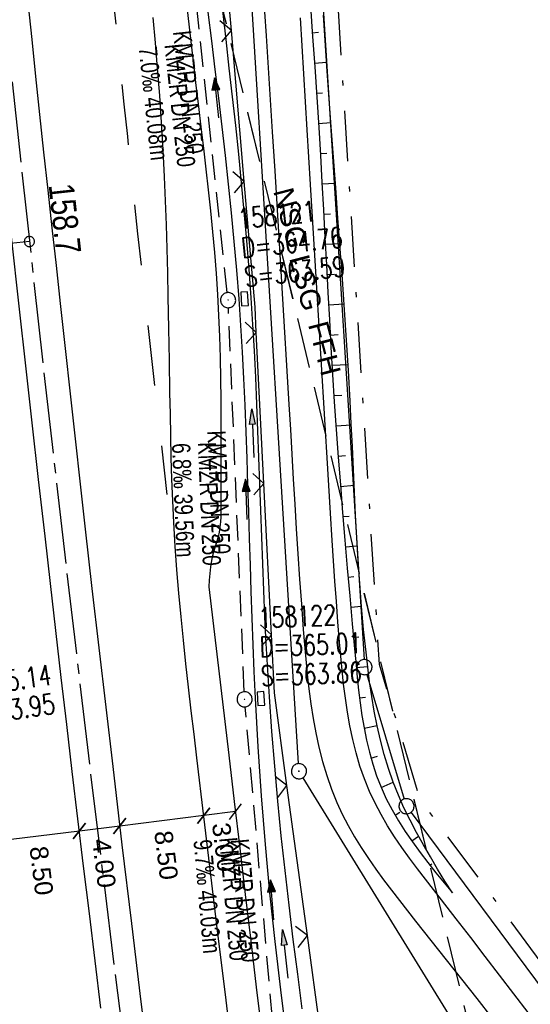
# Model space of a CAD drawing. Extents: x 510806 to 511233, y 466129 to 467087.
# Tile 27 of 35: x 511027 to 511077, y 466724 to 466822. Entities that reach past the tile are written whole.
import ezdxf

# ---------------------------------------------------------------- set-up
doc = ezdxf.new("R2010")
doc.units = 0
doc.header["$LTSCALE"] = 10
doc.header["$MEASUREMENT"] = 0
for name, pattern in [('ACHSE', [5.5, 4, -0.5, 0.5, -0.5]), ('AUSGEZOGEN', [0]), ('LT00', [0]), ('LT02', [0.4, 0.2, -0.2]), ('LT05', [0.7, 0.5, -0.2]), ('LT08', [0.42, 0.2, -0.1, 0.02, -0.1]), ('LT17', [0.15, 0.1, -0.05]), ('STRICHLINIE2', [0.375, 0.25, -0.125])]:
    doc.linetypes.add(name, pattern=pattern)
doc.layers.get('0').update_dxf_attribs({"linetype": 'LT00'})
for name, color, linetype in [('--EK_FBR', 1, 'LT00'), ('--EK_Halt-Pfeil', 4, 'LT00'), ('--EK_Haltung', 7, 'STRICHLINIE2'), ('--EK_Haltung-Text', 140, 'LT00'), ('--EK_Schacht-Text', 5, 'LT00'), ('--EK_ST-93-1', 30, 'LT17'), ('--EL_DFK_AB_L', 21, 'LT00'), ('--EL_DFK_AB_P', 7, 'LT00'), ('--EL_Halt-Pfeil', 4, 'LT00'), ('--EL_Haltung', 182, 'STRICHLINIE2'), ('--EL_Haltung-Text', 182, 'LT00'), ('-AX-093', 35, 'ACHSE'), ('-ST-93-1', 250, 'LT00'), ('BEMAßUNG', 255, 'Continuous'), ('DFK_AB_L', 21, 'LT00'), ('DFK_AB_P', 7, 'LT00'), ('DFK_GZPKT', 250, 'LT00'), ('DFK_KATASTER', 250, 'LT00'), ('FFH', 61, 'LT05'), ('FFH_TEXT', 61, 'LT00'), ('GEMEINDEGRENZE', 3, 'LT08'), ('GRENZNAME_B', 250, 'Continuous'), ('LSG_TEXT', 61, 'LT00'), ('NSG', 61, 'LT05'), ('NSG_TEXT', 61, 'LT00'), ('PFEIL', 140, 'AUSGEZOGEN'), ('V101_AFBR_BAB', 250, 'LT00'), ('V101_BOESCH', 250, 'LT00'), ('V101_BOSCHUNG', 250, 'LT00'), ('V101_GRABEN', 250, 'LT00'), ('V101_KA_PRUF', 182, 'LT00'), ('V101_LD_MARK', 250, 'LT00'), ('V101_LG_MARK', 250, 'LT02'), ('V101_SINKK', 182, 'LT00'), ('V101_ZAUN', 40, 'LT00')]:
    doc.layers.add(name, color=color, linetype=linetype)
doc.styles.add('Arial', font='ARIAL.TTF')
doc.styles.add('Beschrift', font='ARIAL.TTF')
doc.styles.add('Haltungsbeschriftung', font='ARIAL.TTF', dxfattribs={"width": 0.75})
doc.styles.add('schachtbeschriftung', font='romans.shx', dxfattribs={"width": 0.75, "height": 2})
doc.styles.add('UNIR-H', font='unir_h.shx', dxfattribs={"width": 0.8})

# ---------------------------------------------------------------- blocks, each defined once
blk = doc.blocks.new('SYMB7010')
at = {"color": 0, "linetype": 'ByBlock'}
for points in [[(-0.031408, 0.499213), (-0.093728, 0.49134), (-0.15457, 0.475719), (-0.212975, 0.452595), (-0.268021, 0.422333), (-0.31884, 0.385411), (-0.36463, 0.342411), (-0.40467, 0.29401), (-0.438329, 0.240973), (-0.465074, 0.184136), (-0.484486, 0.124395), (-0.496256, 0.062692), (-0.5002, 0)], [(-0.5002, 0), (-0.496256, -0.062692), (-0.484486, -0.124395), (-0.465075, -0.184136), (-0.438329, -0.240973), (-0.404671, -0.29401), (-0.36463, -0.342411), (-0.31884, -0.385411), (-0.268021, -0.422333), (-0.212975, -0.452595), (-0.154571, -0.475719), (-0.093728, -0.49134), (-0.031408, -0.499213), (0.031408, -0.499213)], [(0.5002, 0), (0.496256, 0.062692), (0.484485, 0.124395), (0.465074, 0.184136), (0.438329, 0.240973), (0.40467, 0.29401), (0.36463, 0.342411), (0.31884, 0.385411), (0.268021, 0.422333), (0.212975, 0.452595), (0.15457, 0.475719), (0.093728, 0.49134), (0.031408, 0.499213), (-0.031408, 0.499213)], [(0.031408, -0.499213), (0.093728, -0.491341), (0.15457, -0.475719), (0.212975, -0.452595), (0.268021, -0.422333), (0.31884, -0.385411), (0.36463, -0.342411), (0.404671, -0.294011), (0.438329, -0.240974), (0.465075, -0.184136), (0.484486, -0.124395), (0.496256, -0.062692), (0.500201, 0)]]:
    blk.add_lwpolyline(points, dxfattribs=at)
blk = doc.blocks.new('SYMB0003')
at = {"color": 0, "linetype": 'ByBlock'}
for p, q in [((-0.015712, 0), (0.010166, 0.012015)), ((0, -0.021257), (-0.015712, 0)), ((0.010166, 0.012015), (0, -0.021257))]:
    blk.add_line(p, q, dxfattribs=at)
for points in [[(-0.031395, 0.499013), (-0.093691, 0.491144), (-0.154509, 0.475528), (-0.21289, 0.452414), (-0.267913, 0.422164), (-0.318712, 0.385257), (-0.364484, 0.342274), (-0.404509, 0.293893), (-0.438154, 0.240877), (-0.464888, 0.184062), (-0.484292, 0.124345), (-0.496058, 0.062667), (-0.5, 0)], [(-0.5, 0), (-0.496058, -0.062667), (-0.484292, -0.124345), (-0.464888, -0.184062), (-0.438154, -0.240877), (-0.404509, -0.293893), (-0.364485, -0.342274), (-0.318712, -0.385257), (-0.267914, -0.422164), (-0.21289, -0.452414), (-0.154509, -0.475529), (-0.093691, -0.491144), (-0.031395, -0.499014), (0.031395, -0.499014)], [(0.5, 0), (0.496057, 0.062667), (0.484292, 0.124345), (0.464888, 0.184062), (0.438153, 0.240877), (0.404509, 0.293893), (0.364484, 0.342274), (0.318712, 0.385257), (0.267913, 0.422164), (0.21289, 0.452414), (0.154509, 0.475528), (0.093691, 0.491144), (0.031395, 0.499013), (-0.031395, 0.499013)], [(0.031395, -0.499014), (0.093691, -0.491144), (0.154509, -0.475529), (0.21289, -0.452414), (0.267914, -0.422164), (0.318712, -0.385257), (0.364485, -0.342274), (0.404509, -0.293893), (0.438154, -0.240877), (0.464889, -0.184062), (0.484292, -0.124345), (0.496058, -0.062667), (0.5, 0)]]:
    blk.add_lwpolyline(points, dxfattribs=at)
blk = doc.blocks.new('Pfreil3')
at = {"layer": 'PFEIL'}
blk.add_hatch(color=256, dxfattribs=at).paths.add_polyline_path([(-1.549, 0.273), (-1.549, -0.273), (0, 0)])
for p, q in [((-1.549, 0), (-4.831, 0)), ((-1.549, -0.273), (-1.549, 0.273)), ((-1.549, 0.273), (0, 0)), ((0, 0), (-1.549, -0.273))]:
    blk.add_line(p, q, dxfattribs=at)
blk = doc.blocks.new('SYMB0024')
at = {"color": 0, "linetype": 'ByBlock'}
for p, q in [((-0.5, 0.5), (0, 0)), ((0, 0), (0.5, 0.5))]:
    blk.add_line(p, q, dxfattribs=at)
blk = doc.blocks.new('_Oblique')
at = {"color": 0, "linetype": 'ByBlock', "lineweight": -2}
blk.add_line((-0.5, -0.5), (0.5, 0.5), dxfattribs=at)
blk = doc.blocks.new('SYMB0652')
at = {"color": 0, "linetype": 'ByBlock'}
blk.add_lwpolyline([(-0.15, -0.075), (0.15, -0.075), (0.15, 0.075), (-0.15, 0.075), (-0.15, -0.075)], dxfattribs=at)
blk = doc.blocks.new('SYMB0070')
at = {"color": 0, "linetype": 'ByBlock'}
for p, q in [((-0.5, 0), (0.2, 0)), ((0.5, 0), (0.2, 0.1)), ((0.2, 0.1), (0.2, 0)), ((0.468, 0), (0.21, 0.086)), ((0.21, 0.086), (0.21, -0.086)), ((0.21, -0.086), (0.468, 0)), ((0.22, -0.072), (0.437, 0)), ((0.23, -0.058), (0.405, 0)), ((0.24, -0.045), (0.374, 0)), ((0.342, 0), (0.25, 0.031)), ((0.25, 0.031), (0.25, -0.031)), ((0.25, -0.031), (0.342, 0)), ((0.26, -0.017), (0.31, 0)), ((0.27, -0.003), (0.279, 0))]:
    blk.add_line(p, q, dxfattribs=at)
for points in [[(0.2, 0), (0.2, -0.1), (0.5, 0)], [(0.437, 0), (0.22, 0.072), (0.22, -0.072)], [(0.405, 0), (0.23, 0.058), (0.23, -0.058)], [(0.374, 0), (0.24, 0.045), (0.24, -0.045)], [(0.31, 0), (0.26, 0.017), (0.26, -0.017)], [(0.279, 0), (0.27, 0.003), (0.27, -0.003)]]:
    blk.add_lwpolyline(points, dxfattribs=at)
blk = doc.blocks.new('SYMB2')
at = {"color": 0, "linetype": 'ByBlock', "flags": 128}
for points in [[(-0.031395, 0.499013), (-0.093691, 0.491144), (-0.154509, 0.475528), (-0.21289, 0.452414), (-0.267913, 0.422164), (-0.318712, 0.385257), (-0.364484, 0.342274), (-0.404509, 0.293893), (-0.438154, 0.240877), (-0.464888, 0.184062), (-0.484292, 0.124345), (-0.496058, 0.062667), (-0.5, 0)], [(-0.5, 0), (-0.496058, -0.062667), (-0.484292, -0.124345), (-0.464888, -0.184062), (-0.438154, -0.240877), (-0.404509, -0.293893), (-0.364485, -0.342274), (-0.318712, -0.385257), (-0.267914, -0.422164), (-0.21289, -0.452414), (-0.154509, -0.475529), (-0.093691, -0.491144), (-0.031395, -0.499014), (0.031395, -0.499014)], [(0.5, 0), (0.496057, 0.062667), (0.484292, 0.124345), (0.464888, 0.184062), (0.438153, 0.240877), (0.404509, 0.293893), (0.364484, 0.342274), (0.318712, 0.385257), (0.267913, 0.422164), (0.21289, 0.452414), (0.154509, 0.475528), (0.093691, 0.491144), (0.031395, 0.499013), (-0.031395, 0.499013)], [(0.031395, -0.499014), (0.093691, -0.491144), (0.154509, -0.475529), (0.21289, -0.452414), (0.267914, -0.422164), (0.318712, -0.385257), (0.364485, -0.342274), (0.404509, -0.293893), (0.438154, -0.240877), (0.464889, -0.184062), (0.484292, -0.124345), (0.496058, -0.062667), (0.5, 0)]]:
    blk.add_lwpolyline(points, dxfattribs=at)

msp = doc.modelspace()

# ---------------------------------------------------------------- linework, layer by layer
at = {"layer": '--EK_FBR'}
for points in [[(511027.728, 466823.527), (511028.103, 466819.855), (511028.483, 466816.183), (511028.878, 466812.44), (511029.279, 466808.698), (511029.685, 466804.956), (511030.095, 466801.214), (511030.507, 466797.473), (511030.919, 466793.732), (511031.411, 466789.258), (511031.904, 466784.783), (511032.398, 466780.309), (511032.895, 466775.835), (511033.397, 466771.362), (511034.064, 466765.484), (511034.741, 466759.607), (511035.425, 466753.73), (511036.116, 466747.855), (511037.038, 466740.094), (511037.971, 466732.334), (511038.913, 466724.576), (511039.618, 466718.825)], [(511043.396, 466823.671), (511043.744, 466820.523), (511044.108, 466817.375), (511044.356, 466815.306), (511044.607, 466813.238), (511044.86, 466811.169), (511045.109, 466809.1), (511045.353, 466807.031), (511045.587, 466804.962), (511045.809, 466802.893), (511046.014, 466800.824), (511046.2, 466798.754), (511046.363, 466796.685), (511046.499, 466794.615), (511046.608, 466792.528), (511046.69, 466790.441), (511046.749, 466788.352), (511046.789, 466786.262), (511046.814, 466784.169), (511046.826, 466782.073), (511046.831, 466779.973), (511046.83, 466777.869), (511046.829, 466775.761), (511046.831, 466773.647), (511046.831, 466773.124), (511046.822, 466772.602), (511046.797, 466772.083), (511046.746, 466771.568), (511046.66, 466771.06), (511046.554, 466770.626), (511046.428, 466770.196), (511046.292, 466769.768), (511046.157, 466769.339), (511046.035, 466768.908), (511045.896, 466768.271), (511045.797, 466767.625), (511045.729, 466766.973), (511045.681, 466766.318), (511045.644, 466765.66), (511047.617, 466748.982), (511048.158, 466744.389), (511048.701, 466739.796), (511049.245, 466735.203), (511049.792, 466730.611), (511050.342, 466726.019), (511051.052, 466720.151)], [(511034.957, 466723.923), (511034.381, 466728.611), (511033.808, 466733.299), (511033.239, 466737.987), (511032.674, 466742.676), (511032.116, 466747.366), (511031.568, 466752.025), (511031.026, 466756.684), (511030.489, 466761.345), (511029.955, 466766.005), (511029.424, 466770.666), (511028.784, 466776.29), (511028.148, 466781.915), (511027.515, 466787.54), (511026.887, 466793.166), (511026.067, 466800.604), (511025.257, 466808.044), (511024.457, 466815.484), (511023.666, 466822.922)]]:
    msp.add_lwpolyline(points, dxfattribs=at)
at = {"layer": '--EK_Haltung'}
for p, q in [((511047.47, 466794.794), (511043.355, 466833.149)), ((511049.153, 466755.27), (511047.581, 466793.299)), ((511052.591, 466715.387), (511049.249, 466753.774))]:
    msp.add_line(p, q, dxfattribs=at)
at = {"layer": '--EK_ST-93-1', "ltscale": 2.5}
msp.add_line((511027.865, 466799.853), (510988.115, 466795.471), dxfattribs=at)
at = {"layer": '--EL_DFK_AB_L'}
for p, q in [((511054.524, 466748.148), (511034.656, 467071.222)), ((511054.963, 466746.761), (511093.307, 466684.509))]:
    msp.add_line(p, q, dxfattribs=at)
at = {"layer": '--EL_Haltung'}
for p, q in [((511047.47, 466794.794), (511043.355, 466833.149)), ((511049.153, 466755.27), (511047.581, 466793.299)), ((511052.591, 466715.387), (511049.249, 466753.774))]:
    msp.add_line(p, q, dxfattribs=at)
at = {"layer": '-AX-093', "ltscale": 0.2}
msp.add_lwpolyline([(511019.146, 466886.319), (511021.02, 466866.407), (511022.973, 466846.503), (511025.005, 466826.606), (511027.117, 466806.718), (511029.309, 466786.839), (511031.58, 466766.968), (511033.931, 466747.107), (511036.361, 466727.255), (511038.87, 466707.413), (511041.459, 466687.581), (511044.127, 466667.76), (511046.875, 466647.95), (511049.701, 466628.15), (511052.607, 466608.363), (511055.592, 466588.587), (511058.656, 466568.823), (511061.799, 466549.071), (511065.021, 466529.333), (511068.322, 466509.607)], dxfattribs=at)
at = {"layer": 'BEMAßUNG'}
for p, q in [((511048.282, 466743.397), (511045.143, 466743.007)), ((511045.143, 466743.007), (511036.821, 466741.972)), ((511032.823, 466741.475), (511024.444, 466740.434)), ((511036.821, 466741.972), (511032.823, 466741.475))]:
    msp.add_line(p, q, dxfattribs=at)
at = {"layer": 'DFK_AB_L'}
for p, q in [((511054.524, 466748.148), (511034.656, 467071.222)), ((511054.963, 466746.761), (511093.307, 466684.509))]:
    msp.add_line(p, q, dxfattribs=at)
at = {"layer": 'DFK_KATASTER'}
for p, q in [((511041.407, 467071.021), (511061.013, 466758.458)), ((511061.277, 466756.992), (511065.003, 466744.648)), ((511065.667, 466743.328), (511087.723, 466713.622))]:
    msp.add_line(p, q, dxfattribs=at)
at = {"layer": 'FFH', "flags": 128}
msp.add_lwpolyline([(511170.277, 466574.286), (511142.752, 466607.757), (511116.224, 466642.472), (511086, 466662.031), (511047.173, 466822.258), (511028.627, 466962.75), (511027.597, 467018.053), (511036.726, 467078.711)], dxfattribs=at)
at = {"layer": 'GEMEINDEGRENZE', "ltscale": 2.5, "flags": 128}
msp.add_lwpolyline([(511174.689, 466546.119), (511133.972, 466592.689), (511137.944, 466595.985), (511118.069, 466630.265), (511117.979, 466686.074), (511089.303, 466714.01), (511066.581, 466744.614), (511062.546, 466757.977), (511042.864, 467071.75), (511043.579, 467079.784)], dxfattribs=at)
at = {"layer": 'NSG', "flags": 128}
msp.add_lwpolyline([(511170.276, 466574.291), (511142.754, 466607.758), (511116.227, 466642.473), (511086, 466662.031), (511047.176, 466822.262), (511028.629, 466962.75), (511027.598, 467018.055), (511036.728, 467078.711)], dxfattribs=at)
at = {"layer": 'V101_AFBR_BAB'}
for points in [[(511051, 466825.001), (511051.306, 466820.239), (511051.613, 466815.475), (511051.919, 466810.708), (511052.164, 466806.848), (511052.407, 466802.987), (511052.647, 466799.127), (511052.884, 466795.269), (511053.117, 466791.414), (511053.346, 466787.565), (511053.572, 466783.721), (511053.714, 466781.255), (511053.857, 466778.791), (511054, 466776.326), (511054.148, 466773.86), (511054.3, 466771.389), (511054.459, 466768.913), (511054.626, 466766.429), (511054.804, 466763.936), (511054.993, 466761.432), (511055.112, 466759.959), (511055.24, 466758.484), (511055.385, 466757.011), (511055.551, 466755.542), (511055.744, 466754.08), (511055.97, 466752.628), (511056.234, 466751.19), (511056.543, 466749.767), (511056.901, 466748.363), (511057.314, 466746.981), (511057.788, 466745.623), (511058.329, 466744.293), (511058.862, 466743.147), (511059.446, 466742.023), (511060.076, 466740.918), (511060.745, 466739.832), (511061.45, 466738.761), (511062.184, 466737.704), (511062.943, 466736.659), (511063.72, 466735.625), (511064.512, 466734.598), (511065.313, 466733.578), (511066.117, 466732.562), (511067.644, 466730.638), (511069.163, 466728.719), (511070.674, 466726.805), (511072.177, 466724.89), (511073.67, 466722.974)], [(511027.728, 466823.527), (511028.103, 466819.855), (511028.483, 466816.183), (511028.878, 466812.44), (511029.279, 466808.698), (511029.685, 466804.956), (511030.095, 466801.214), (511030.507, 466797.473), (511030.919, 466793.732), (511031.411, 466789.258), (511031.904, 466784.783), (511032.398, 466780.309), (511032.895, 466775.835), (511033.397, 466771.362), (511034.064, 466765.484), (511034.741, 466759.607), (511035.425, 466753.73), (511036.116, 466747.855), (511037.038, 466740.094), (511037.971, 466732.334), (511038.913, 466724.576), (511039.618, 466718.825)], [(511043.396, 466823.671), (511043.744, 466820.523), (511044.108, 466817.375), (511044.356, 466815.306), (511044.607, 466813.238), (511044.86, 466811.169), (511045.109, 466809.1), (511045.353, 466807.031), (511045.587, 466804.962), (511045.809, 466802.893), (511046.014, 466800.824), (511046.2, 466798.754), (511046.363, 466796.685), (511046.499, 466794.615), (511046.608, 466792.528), (511046.69, 466790.441), (511046.749, 466788.352), (511046.789, 466786.262), (511046.814, 466784.169), (511046.826, 466782.073), (511046.831, 466779.973), (511046.83, 466777.869), (511046.829, 466775.761), (511046.831, 466773.647), (511046.831, 466773.124), (511046.822, 466772.602), (511046.797, 466772.083), (511046.746, 466771.568), (511046.66, 466771.06), (511046.554, 466770.626), (511046.428, 466770.196), (511046.292, 466769.768), (511046.157, 466769.339), (511046.035, 466768.908), (511045.896, 466768.271), (511045.797, 466767.625), (511045.729, 466766.973), (511045.681, 466766.318), (511045.644, 466765.66), (511047.617, 466748.982), (511048.158, 466744.389), (511048.701, 466739.796), (511049.245, 466735.203), (511049.792, 466730.611), (511050.342, 466726.019), (511051.052, 466720.151)], [(511034.957, 466723.923), (511034.381, 466728.611), (511033.808, 466733.299), (511033.239, 466737.987), (511032.674, 466742.676), (511032.116, 466747.366), (511031.568, 466752.025), (511031.026, 466756.684), (511030.489, 466761.345), (511029.955, 466766.005), (511029.424, 466770.666), (511028.784, 466776.29), (511028.148, 466781.915), (511027.515, 466787.54), (511026.887, 466793.166), (511026.067, 466800.604), (511025.257, 466808.044), (511024.457, 466815.484), (511023.666, 466822.922)], [(511077.287, 466723.495), (511075.864, 466725.347), (511074.442, 466727.204), (511073.018, 466729.064), (511071.588, 466730.927), (511070.149, 466732.792), (511068.697, 466734.658), (511067.894, 466735.684), (511067.092, 466736.713), (511066.299, 466737.747), (511065.522, 466738.79), (511064.767, 466739.844), (511064.041, 466740.911), (511063.351, 466741.996), (511062.704, 466743.099), (511062.106, 466744.225), (511061.565, 466745.376), (511061.055, 466746.632), (511060.611, 466747.916), (511060.227, 466749.224), (511059.896, 466750.554), (511059.614, 466751.901), (511059.374, 466753.263), (511059.169, 466754.636), (511058.995, 466756.017), (511058.845, 466757.402), (511058.713, 466758.788), (511058.593, 466760.171), (511058.429, 466762.199), (511058.276, 466764.217), (511058.133, 466766.228), (511057.996, 466768.237), (511057.864, 466770.245), (511057.689, 466772.967), (511057.517, 466775.693), (511057.348, 466778.422), (511057.182, 466781.154), (511057.016, 466783.885), (511056.691, 466789.296), (511056.367, 466794.704), (511056.044, 466800.11), (511055.72, 466805.515), (511055.393, 466810.92), (511055.054, 466816.458), (511054.714, 466821.996)]]:
    msp.add_lwpolyline(points, dxfattribs=at)
at = {"layer": 'V101_BOESCH'}
for points in [[(511055.697, 466823.148), (511055.913, 466820.148), (511056.124, 466817.147), (511056.328, 466814.145), (511056.522, 466811.142), (511056.687, 466808.421), (511056.843, 466805.699), (511056.993, 466802.977), (511057.14, 466800.255), (511057.285, 466797.534), (511057.431, 466794.815), (511057.58, 466792.098), (511057.735, 466789.385), (511057.898, 466786.675), (511058.07, 466783.97), (511058.258, 466781.229), (511058.458, 466778.491), (511058.668, 466775.754), (511058.888, 466773.014), (511059.117, 466770.27), (511059.354, 466767.518), (511059.598, 466764.757), (511059.847, 466761.983), (511060.101, 466759.195), (511060.218, 466757.938), (511060.34, 466756.681), (511060.476, 466755.426), (511060.629, 466754.176), (511060.807, 466752.934), (511061.014, 466751.702), (511061.257, 466750.485), (511061.541, 466749.283), (511061.872, 466748.101), (511062.257, 466746.941), (511062.7, 466745.805), (511063.215, 466744.677), (511063.791, 466743.575), (511064.421, 466742.495), (511065.097, 466741.436), (511065.814, 466740.394), (511066.564, 466739.366), (511067.341, 466738.35), (511068.137, 466737.342), (511068.948, 466736.34), (511069.765, 466735.341)], [(511069.765, 466735.341), (511069.03, 466736.526), (511068.301, 466737.714), (511067.585, 466738.906), (511066.888, 466740.106), (511066.215, 466741.316), (511065.574, 466742.537), (511064.971, 466743.774), (511064.412, 466745.027), (511063.902, 466746.3), (511063.422, 466747.671), (511063, 466749.063), (511062.631, 466750.474), (511062.308, 466751.902), (511062.027, 466753.342), (511061.782, 466754.793), (511061.568, 466756.251), (511061.379, 466757.714), (511061.209, 466759.179), (511060.976, 466761.448), (511060.773, 466763.715), (511060.597, 466765.98), (511060.443, 466768.243), (511060.307, 466770.504), (511060.184, 466772.765), (511060.072, 466775.024), (511059.965, 466777.283), (511059.859, 466779.541), (511059.751, 466781.8), (511059.636, 466784.059), (511059.467, 466787.074), (511059.281, 466790.09), (511059.082, 466793.106), (511058.872, 466796.123), (511058.653, 466799.141), (511058.43, 466802.159), (511058.205, 466805.177), (511057.98, 466808.196), (511057.76, 466811.214), (511057.372, 466816.738), (511057.005, 466822.262)]]:
    msp.add_lwpolyline(points, dxfattribs=at)
at = {"layer": 'V101_BOSCHUNG'}
for p, q in [((511055.886, 466820.525), (511056.499, 466820.572)), ((511056.098, 466817.533), (511057.312, 466817.625)), ((511056.302, 466814.544), (511056.91, 466814.586)), ((511056.496, 466811.554), (511057.73, 466811.632)), ((511056.678, 466808.564), (511057.313, 466808.6)), ((511056.85, 466805.569), (511058.17, 466805.643)), ((511057.015, 466802.573), (511057.704, 466802.612)), ((511057.176, 466799.577), (511058.615, 466799.659)), ((511057.336, 466796.582), (511058.084, 466796.624)), ((511057.498, 466793.586), (511059.043, 466793.673)), ((511057.665, 466790.591), (511058.454, 466790.635)), ((511057.841, 466787.596), (511059.43, 466787.686)), ((511058.029, 466784.597), (511058.816, 466784.646)), ((511058.232, 466781.599), (511059.756, 466781.704)), ((511058.449, 466778.602), (511059.174, 466778.657)), ((511058.679, 466775.611), (511060.039, 466775.713)), ((511058.921, 466772.617), (511059.554, 466772.668)), ((511059.172, 466769.624), (511060.352, 466769.727)), ((511059.432, 466766.631), (511059.988, 466766.683)), ((511059.697, 466763.643), (511060.771, 466763.744)), ((511059.968, 466760.655), (511060.506, 466760.705)), ((511060.244, 466757.66), (511061.37, 466757.781)), ((511060.567, 466754.661), (511061.172, 466754.745)), ((511061.022, 466751.659), (511062.305, 466751.921)), ((511061.703, 466748.682), (511062.35, 466748.879)), ((511062.706, 466745.79), (511063.9, 466746.307)), ((511064.083, 466743.061), (511064.566, 466743.335)), ((511065.733, 466740.508), (511066.406, 466740.967)), ((511067.543, 466738.091), (511067.724, 466738.23)), ((511069.43, 466735.75), (511069.484, 466735.794))]:
    msp.add_line(p, q, dxfattribs=at)
at = {"layer": 'V101_GRABEN'}
for points in [[(511053.372, 466720.944), (511052.758, 466725.736), (511052.198, 466730.536), (511051.695, 466735.344), (511051.248, 466740.158), (511050.859, 466744.978), (511050.528, 466749.802), (511050.256, 466754.63), (511050.132, 466757.267), (511050.023, 466759.905), (511049.926, 466762.543), (511049.838, 466765.181), (511049.756, 466767.82), (511049.678, 466770.458), (511049.6, 466773.096), (511049.519, 466775.734), (511049.433, 466778.37), (511049.338, 466781.007), (511049.232, 466783.642), (511049.112, 466786.276), (511048.975, 466788.908), (511048.818, 466791.539), (511048.638, 466794.169), (511048.415, 466797.015), (511048.165, 466799.859), (511047.891, 466802.702), (511047.597, 466805.543), (511047.285, 466808.383), (511046.96, 466811.222), (511046.623, 466814.06), (511046.28, 466816.898), (511045.931, 466819.736), (511045.582, 466822.573)], [(511046.985, 466822.702), (511047.313, 466819.863), (511047.637, 466817.024), (511047.956, 466814.184), (511048.266, 466811.343), (511048.565, 466808.502), (511048.85, 466805.66), (511049.119, 466802.816), (511049.37, 466799.971), (511049.599, 466797.124), (511049.804, 466794.276), (511049.971, 466791.646), (511050.118, 466789.014), (511050.249, 466786.381), (511050.367, 466783.747), (511050.473, 466781.112), (511050.572, 466778.476), (511050.666, 466775.84), (511050.759, 466773.205), (511050.852, 466770.569), (511050.95, 466767.933), (511051.055, 466765.299), (511051.17, 466762.665), (511051.298, 466760.032), (511051.442, 466757.401), (511051.605, 466754.771), (511051.85, 466751.327), (511052.13, 466747.887), (511052.443, 466744.45), (511052.786, 466741.015), (511053.157, 466737.582), (511053.552, 466734.151), (511053.971, 466730.722), (511054.409, 466727.295), (511054.864, 466723.869)]]:
    msp.add_lwpolyline(points, dxfattribs=at)
at = {"layer": 'V101_LD_MARK'}
msp.add_lwpolyline([(511047.958, 466719.753), (511047.248, 466725.545), (511046.544, 466731.339), (511045.845, 466737.134), (511045.148, 466742.931), (511044.452, 466748.729), (511044.173, 466751.055), (511043.898, 466753.381), (511043.628, 466755.708), (511043.368, 466758.035), (511043.12, 466760.363), (511042.888, 466762.693), (511042.674, 466765.024), (511042.481, 466767.356), (511042.313, 466769.689), (511042.173, 466772.025), (511042.07, 466774.169), (511041.989, 466776.314), (511041.925, 466778.46), (511041.874, 466780.606), (511041.832, 466782.753), (511041.793, 466784.9), (511041.736, 466788.064), (511041.677, 466791.227), (511041.615, 466794.39), (511041.565, 466796.764), (511041.508, 466799.137), (511041.442, 466801.51), (511041.361, 466803.883), (511041.263, 466806.255), (511041.127, 466808.944), (511040.965, 466811.631), (511040.779, 466814.317), (511040.57, 466817.001), (511040.354, 466819.527), (511040.123, 466822.051)], dxfattribs=at)
at = {"layer": 'V101_LG_MARK', "ltscale": 3, "flags": 128}
msp.add_lwpolyline([(511017.751, 467042.572), (511017.951, 467039.119), (511018.153, 467035.667), (511018.358, 467032.215), (511018.568, 467028.763), (511018.784, 467025.311), (511019.044, 467021.32), (511019.313, 467017.329), (511019.591, 467013.34), (511019.874, 467009.35), (511020.163, 467005.361), (511020.456, 467001.372), (511020.996, 466994.088), (511021.542, 466986.804), (511022.094, 466979.521), (511022.507, 466974.106), (511022.924, 466968.691), (511023.345, 466963.277), (511023.771, 466957.863), (511024.429, 466949.654), (511025.101, 466941.446), (511025.786, 466933.239), (511026.279, 466927.421), (511026.779, 466921.604), (511027.286, 466915.788), (511027.803, 466909.972), (511028.25, 466905.025), (511028.704, 466900.078), (511029.163, 466895.132), (511029.626, 466890.186), (511030.093, 466885.24), (511031.192, 466873.692), (511032.304, 466862.145), (511032.75, 466857.547), (511033.199, 466852.949), (511033.653, 466848.352), (511034.111, 466843.755), (511034.575, 466839.159), (511035.036, 466834.66), (511035.501, 466830.162), (511035.97, 466825.664), (511036.438, 466821.166), (511036.906, 466816.668), (511037.238, 466813.458), (511037.57, 466810.248), (511037.904, 466807.038), (511038.242, 466803.828), (511038.584, 466800.619), (511038.934, 466797.411), (511039.293, 466794.204), (511041.492, 466774.814)], dxfattribs=at)
at = {"layer": 'V101_ZAUN'}
for p, q in [((511047.875, 466820.756), (511046.598, 466835.702)), ((511049.152, 466805.811), (511047.875, 466820.756)), ((511051.094, 466775.878), (511050.341, 466790.859)), ((511051.847, 466760.897), (511051.094, 466775.878)), ((511055.399, 466731.125), (511053.381, 466745.988)), ((511057.418, 466716.261), (511055.399, 466731.125))]:
    msp.add_line(p, q, dxfattribs=at)
for points in [[(511050.341, 466790.859), (511050.216, 466793.356), (511049.152, 466805.811)], [(511053.381, 466745.988), (511052.136, 466755.155), (511051.847, 466760.897)]]:
    msp.add_lwpolyline(points, dxfattribs=at)

# ---------------------------------------------------------------- block references
at = {"layer": '--EK_Halt-Pfeil', "yscale": 4, "zscale": 4}
for p, xscale, rotation in [((511046.407, 466814.078), 4.00000000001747, 96.12334999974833), ((511049.366, 466774.326), 4.000000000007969, 92.3657500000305), ((511051.916, 466734.667), 4.000000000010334, 94.97509999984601)]:
    msp.add_blockref('SYMB0070', p, dxfattribs=dict(at, xscale=xscale, rotation=rotation))
at = {"layer": '--EL_DFK_AB_P', "xscale": 1.500000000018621, "yscale": 1.5, "zscale": 1.5, "rotation": 264.7377099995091}
msp.add_blockref('SYMB0003', (511054.57, 466747.4), dxfattribs=at)
at = {"layer": '--EL_Halt-Pfeil', "yscale": 4, "zscale": 4}
for p, xscale, rotation in [((511046.407, 466814.078), 4.00000000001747, 96.12334999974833), ((511049.366, 466774.326), 4.000000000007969, 92.3657500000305), ((511051.916, 466734.667), 4.000000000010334, 94.97509999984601)]:
    msp.add_blockref('SYMB0070', p, dxfattribs=dict(at, xscale=xscale, rotation=rotation))
at = {"layer": '-ST-93-1', "rotation": 274.1956499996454}
msp.add_blockref('SYMB2', (511027.865, 466799.853), dxfattribs=at)
at = {"layer": 'BEMAßUNG', "xscale": 1.4, "yscale": 1.4, "zscale": 1.4}
for p, rotation in [((511045.143, 466743.007), 187.0842579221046), ((511045.143, 466743.007), 7.084257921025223), ((511048.282, 466743.397), 7.0842579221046), ((511036.821, 466741.972), 187.0842579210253), ((511036.821, 466741.972), 7.084257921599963), ((511032.823, 466741.475), 187.0842579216), ((511032.823, 466741.475), 7.084257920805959)]:
    msp.add_blockref('_Oblique', p, dxfattribs=dict(at, rotation=rotation))
at = {"layer": 'DFK_AB_P', "xscale": 1.500000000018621, "yscale": 1.5, "zscale": 1.5, "rotation": 264.7377099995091}
msp.add_blockref('SYMB0003', (511054.57, 466747.4), dxfattribs=at)
at = {"layer": 'DFK_GZPKT', "xscale": 1.500000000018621, "yscale": 1.5, "zscale": 1.5, "rotation": 264.7377099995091}
for p in [(511061.06, 466757.71), (511065.22, 466743.93)]:
    msp.add_blockref('SYMB7010', p, dxfattribs=at)
at = {"layer": 'PFEIL'}
for p, rotation in [((511049.887, 466783.292), 92.3337337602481), ((511052.942, 466731.716), 96.29928982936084)]:
    msp.add_blockref('Pfreil3', p, dxfattribs=dict(at, rotation=rotation))
at = {"layer": 'V101_KA_PRUF', "xscale": 1.49999999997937, "yscale": 1.5, "zscale": 1.5, "rotation": 278.9019099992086}
for p in [(511047.55, 466794.048), (511049.184, 466754.521)]:
    msp.add_blockref('SYMB0003', p, dxfattribs=at)
at = {"layer": 'V101_SINKK', "yscale": 4.5, "zscale": 4.5}
for p, xscale, rotation in [((511049.181, 466794.186), 4.500000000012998, 273.7832353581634), ((511050.799, 466754.589), 4.499999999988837, 273.657248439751)]:
    msp.add_blockref('SYMB0652', p, dxfattribs=dict(at, xscale=xscale, rotation=rotation))
at = {"layer": 'V101_ZAUN', "yscale": 2.099999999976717, "zscale": 2.1}
for p, xscale, rotation in [((511047.875, 466820.756), 2.100000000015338, 94.8840599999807), ((511049.152, 466805.811), 2.100000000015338, 94.8840599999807), ((511050.341, 466790.859), 2.100000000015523, 92.87606000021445), ((511051.094, 466775.878), 2.100000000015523, 92.87606000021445), ((511051.847, 466760.897), 2.100000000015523, 92.87606000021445), ((511053.381, 466745.988), 2.100000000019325, 97.733849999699), ((511055.399, 466731.125), 2.100000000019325, 97.733849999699)]:
    msp.add_blockref('SYMB0024', p, dxfattribs=dict(at, xscale=xscale, rotation=rotation))

# ---------------------------------------------------------------- texts
at = {"layer": '--EK_Haltung-Text', "style": 'Haltungsbeschriftung', "width": 0.75}
for s, rotation, p in [('KMZR DN 250', -83.87666, (511041.234, 466819.341)), ('7.0‰ 40.08m', -83.87666, (511038.688, 466819.068)), ('6.8‰ 39.56m', -87.63425, (511041.989, 466779.86)), ('KMZR DN 250', -87.63425, (511044.547, 466779.966)), ('9.7‰ 40.03m', -85.0249, (511044.114, 466740.557)), ('KMZR DN 250', -85.0249, (511046.664, 466740.779))]:
    msp.add_text(s, height=1.8, rotation=rotation, dxfattribs=at).set_placement(p)
at = {"layer": '--EK_Schacht-Text', "style": 'schachtbeschriftung', "width": 0.75}
for s, rotation, p in [('158121', 6.12334, (511048.659, 466801.083)), ('D=364.76', 6.12334, (511048.966, 466798.219)), ('S=363.59', 6.12334, (511049.273, 466795.356)), ('158122', 2.36575, (511050.589, 466761.574)), ('D=365.01', 2.36575, (511050.708, 466758.697)), ('S=363.86', 2.36575, (511050.827, 466755.819)), ('D=365.14', 8.43519, (511020.182, 466754.514)), ('S=363.95', 8.43519, (511020.604, 466751.666))]:
    msp.add_text(s, height=2, rotation=rotation, dxfattribs=at).set_placement(p)
at = {"layer": '--EL_Haltung-Text', "style": 'Haltungsbeschriftung', "width": 0.75}
for rotation, p in [(-83.87666, (511042.091, 466820.644)), (-87.63425, (511045.496, 466781.111)), (-85.0249, (511047.817, 466740.627))]:
    msp.add_text('KMZR DN 250', height=1.8, rotation=rotation, dxfattribs=at).set_placement(p)
at = {"layer": '-ST-93-1', "style": 'Beschrift', "width": 0.8}
msp.add_text('  158.7', height=2.5, rotation=-83.74516, dxfattribs=at).set_placement((511029.598, 466806.999))
at = {"layer": 'BEMAßUNG', "char_height": 1.8, "attachment_point": 5, "rotation": 277.08426, "style": 'Arial'}
for s, insert in [('\\A1;8.50', (511041.411, 466739.08)), ('\\A1;3.00', (511047.131, 466739.869)), ('\\A1;4.00', (511035.253, 466738.284)), ('\\A1;8.50', (511029.057, 466737.545))]:
    msp.add_mtext(s, dxfattribs=dict(at, insert=insert))
at = {"layer": 'FFH_TEXT', "insert": (511055.451, 466791.643), "char_height": 2, "attachment_point": 7, "rotation": 284.6142, "style": 'Beschrift'}
msp.add_mtext('FFH', dxfattribs=at)
at = {"layer": 'GRENZNAME_B', "insert": (511124.042, 466797.574), "char_height": 5.6, "attachment_point": 1, "rotation": 278.90191, "style": 'UNIR-H'}
msp.add_mtext('{\\W1;Gemarkung: Wackersdorf\\PGemeinde: Wackersdorf\\PLandkreis: Schwandorf}', dxfattribs=at)
at = {"layer": 'LSG_TEXT', "insert": (511053.555, 466798.215), "char_height": 2, "attachment_point": 7, "rotation": 284.61419, "style": 'Beschrift'}
msp.add_mtext('LSG', dxfattribs=at)
at = {"layer": 'NSG_TEXT', "insert": (511051.977, 466804.858), "char_height": 2, "attachment_point": 7, "rotation": 284.6142, "style": 'Beschrift'}
msp.add_mtext('NSG', dxfattribs=at)

doc.saveas('drawing.dxf')
